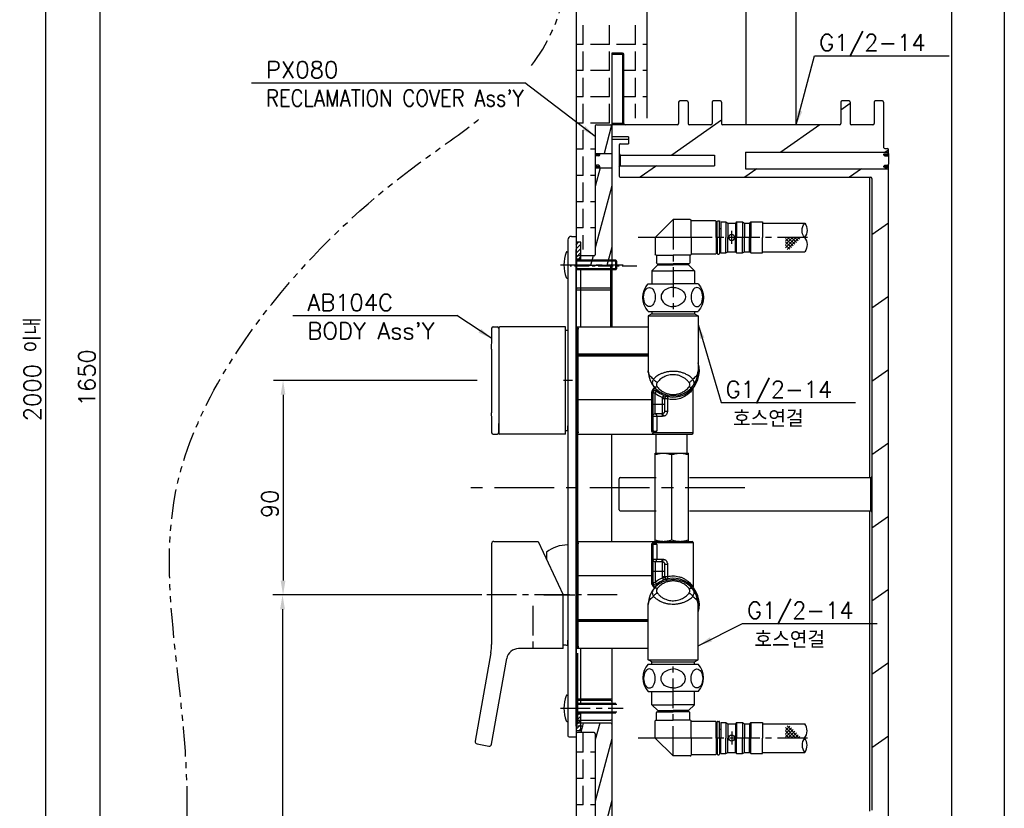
# Model space of a CAD drawing. Extents: x -4258 to -3838, y 2184 to 2778.
# Tile 9 of 20: x -4044 to -3838, y 2345 to 2511. Entities that reach past the tile are written whole.
import ezdxf
from ezdxf.enums import TextEntityAlignment as Align

# ---------------------------------------------------------------- set-up
doc = ezdxf.new("R2010")
doc.units = 0
doc.header["$LTSCALE"] = 5
doc.header["$MEASUREMENT"] = 0
doc.linetypes.add('CENTER', pattern=[2, 1.25, -0.25, 0.25, -0.25])
doc.linetypes.add('PHANTOM', pattern=[2.5, 1.25, -0.25, 0.25, -0.25, 0.25, -0.25])
doc.layers.get('0').update_dxf_attribs({"color": 2, "linetype": 'CONTINUOUS'})
for name, color, linetype in [('CEN', 1, 'CENTER'), ('CENTER', 1, 'CENTER'), ('CL', 1, 'CENTER'), ('D', 2, 'CONTINUOUS'), ('DWG', 7, 'CONTINUOUS'), ('HT', 3, 'CONTINUOUS'), ('PH', 3, 'PHANTOM')]:
    doc.layers.add(name, color=color, linetype=linetype)
doc.styles.add('GHS', font='ROMANS', dxfattribs={"bigfont": 'GHS'})
doc.dimstyles.new('STANDARD$7', dxfattribs={"dimtxt": 3.5, "dimasz": 3, "dimexe": 1, "dimexo": 0.0625, "dimgap": 1, "dimtad": 1, "dimdec": 4, "dimzin": 0, "dimdsep": 46, "dimtxsty": 'GHS', "dimcen": 1, "dimclrt": 2, "dimadec": 0, "dimazin": 0, "dimtfac": 1, "dimtdec": 4, "dimtofl": 0, "dimtmove": 0, "dimatfit": 3, "dimfxl": 0, "dimtolj": 1, "dimtzin": 0, "dimarcsym": 0})
pattern_1 = [(45, (-2300.0803, 2307.0927), (-0.44194174, 0.44194174), [])]

# ---------------------------------------------------------------- blocks, each defined once
blk = doc.blocks.new('A$C16DB4B64')
at = {"color": 2}
for p, q in [((1.24, 16), (1.24, 16)), ((1.59, 15.64), (1.95, 16)), ((4.24, 13.46), (1.7, 16)), ((1.95, 15.29), (2.66, 16)), ((2.3, 14.93), (3.36, 16)), ((4.59, 13.81), (2.4, 16)), ((2.65, 14.58), (4.07, 16)), ((3.01, 14.23), (4.59, 15.81)), ((4.59, 14.52), (3.11, 16)), ((3.36, 13.87), (4.59, 15.1)), ((4.59, 15.23), (3.82, 16)), ((4.59, 15.94), (4.53, 16)), ((3.71, 13.52), (4.59, 14.4))]:
    blk.add_line(p, q, dxfattribs=at)
at = {"layer": 'CEN', "color": 2}
for p, q in [((28.15, 19.74), (28.15, 0)), ((15.87, 14.63), (15.87, 17.38)), ((0, 16), (35.51, 16)), ((24.26, 16), (35.01, 16))]:
    blk.add_line(p, q, dxfattribs=at)
at = {"layer": 'D', "color": 2}
for centre, start, end in [((2.5, 17.54), 143.2776, 219.2603), ((-1.34, 17.46), 323.2638, 39.274), ((2.5, 14.46), 140.726, 216.7362)]:
    blk.add_arc(centre, 2.44, start, end, dxfattribs=at)
at = {"layer": 'DWG', "color": 2}
for p, q in [((9.4, 19), (0.55, 19)), ((9.4, 19.25), (9.4, 16)), ((11.86, 19.25), (9.4, 19.25)), ((11.86, 19.25), (11.86, 16)), ((11.86, 19.25), (12.12, 19)), ((12.12, 19), (12.12, 16)), ((13.16, 19), (12.12, 19)), ((13.6, 19.25), (13.16, 19)), ((13.16, 19), (13.16, 16)), ((13.6, 19.25), (13.6, 16)), ((14.86, 19.25), (13.6, 19.25)), ((14.86, 19.25), (14.86, 16)), ((14.86, 19.25), (15.11, 19)), ((15.11, 19), (15.11, 16)), ((16.66, 19), (15.11, 19)), ((17.1, 19.25), (16.66, 19)), ((16.66, 19), (16.66, 16)), ((17.1, 19.25), (17.1, 16)), ((18.15, 19.25), (17.1, 19.25)), ((18.15, 19.25), (18.15, 16)), ((18.4, 16), (18.4, 19.35)), ((18.75, 19.5), (18.55, 19.5)), ((18.9, 16), (18.9, 19.35)), ((19.15, 18.75), (18.9, 18.75)), ((19.15, 16), (19.15, 19.35)), ((19.3, 19.5), (24.4, 19.5)), ((24.4, 16), (24.4, 19.6)), ((24.55, 19.75), (28.15, 19.75)), ((31.9, 16), (28.15, 19.75)), ((18.4, 17.88), (18.15, 17.88)), ((9.4, 12.75), (9.4, 16)), ((11.86, 12.75), (11.86, 16)), ((12.12, 13), (12.12, 16)), ((13.16, 13), (13.16, 16)), ((13.6, 12.75), (13.6, 16)), ((14.86, 12.75), (14.86, 16)), ((15.11, 13), (15.11, 16)), ((16.66, 13), (16.66, 16)), ((17.1, 12.75), (17.1, 16)), ((18.15, 12.75), (18.15, 16)), ((18.4, 16), (18.4, 12.65)), ((18.9, 16), (18.9, 12.65)), ((19.15, 16), (19.15, 12.65)), ((24.4, 16), (24.4, 12.4)), ((31.9, 16), (31.9, 12.4)), ((9.4, 13), (0.55, 13)), ((11.86, 12.75), (9.4, 12.75)), ((11.86, 12.75), (12.12, 13)), ((13.16, 13), (12.12, 13)), ((13.6, 12.75), (13.16, 13)), ((14.86, 12.75), (13.6, 12.75)), ((14.86, 12.75), (15.11, 13)), ((16.66, 13), (15.11, 13)), ((17.1, 12.75), (16.66, 13)), ((18.15, 12.75), (17.1, 12.75)), ((18.4, 14.13), (18.15, 14.13)), ((18.75, 12.5), (18.55, 12.5)), ((19.15, 13.25), (18.9, 13.25)), ((19.3, 12.5), (24.4, 12.5)), ((24.55, 12.25), (28.15, 12.25)), ((24.65, 12.25), (24.65, 10.65)), ((24.8, 10.5), (25.3, 10.5)), ((25.3, 10.5), (25.3, 10.25)), ((25.3, 10.5), (28.15, 10.5)), ((31.75, 12.25), (28.15, 12.25)), ((31, 10.5), (28.15, 10.5)), ((31.5, 10.5), (31, 10.5)), ((31, 10.5), (31, 10.25)), ((31.65, 12.25), (31.65, 10.65)), ((24.9, 10.25), (23.65, 9)), ((23.65, 9), (23.65, 6.25)), ((23.65, 9), (28.15, 9)), ((24.9, 10.25), (28.15, 10.25)), ((31.4, 10.25), (28.15, 10.25)), ((32.65, 9), (28.15, 9)), ((31.4, 10.25), (32.65, 9)), ((32.65, 9), (32.65, 6.25)), ((22.9, 6.25), (27.18, 6.25)), ((22.9, 6.25), (28.15, 6.25)), ((25.05, 6.25), (28.15, 6.25)), ((31.25, 6.25), (28.15, 6.25)), ((33.4, 6.25), (28.15, 6.25)), ((33.4, 6.25), (29.12, 6.25)), ((31.25, 0.5), (22.9, 0.5)), ((33.4, 0.5), (28.15, 0.5)), ((33.4, 0.5), (29.12, 0.5))]:
    blk.add_line(p, q, dxfattribs=at)
blk.add_circle((15.87, 16), 0.625, dxfattribs=at)
for centre, radius, start, end in [((18.55, 19.35), 0.15, 90, 180), ((18.75, 19.35), 0.15, 0, 90), ((19.3, 19.35), 0.15, 90, 180), ((24.55, 19.6), 0.15, 90, 180), ((18.55, 12.65), 0.15, 180, 270), ((18.75, 12.65), 0.15, 270, 0), ((19.3, 12.65), 0.15, 180, 270), ((24.55, 12.4), 0.15, 180, 270), ((31.75, 12.4), 0.15, 270, 0), ((24.8, 10.65), 0.15, 180, 270), ((31.5, 10.65), 0.15, 270, 0), ((26.01, 3.38), 4.24, 137.2588, 222.7412), ((30.29, 3.38), 4.24, 317.2588, 42.7412)]:
    blk.add_arc(centre, radius, start, end, dxfattribs=at)
blk.add_ellipse((23.17, 3.5), major_axis=(0, 2), ratio=0.612372, dxfattribs=at)
blk.add_ellipse((28.15, 3.5), major_axis=(-2.55, 0.11), ratio=0.783449, start_param=-1.537222, end_param=1.60437, dxfattribs=at)
at = {"layer": 'DWG', "color": 2, "extrusion": (0, 0, -1)}
blk.add_ellipse((28.14, 3.5), major_axis=(2.55, 0.11), ratio=0.783449, start_param=-1.537222, end_param=1.60437, dxfattribs=at)
blk.add_ellipse((33.13, 3.5), major_axis=(0, 2), ratio=0.612372, dxfattribs=at)
blk = doc.blocks.new('A$C08D318DC')
at = {"layer": 'HT', "ltscale": 0.6}
h = blk.add_hatch(dxfattribs=at)
h.set_pattern_fill('ANSI31', color=256, scale=5, style=0)
h.set_pattern_definition(pattern_1)
h.paths.add_polyline_path([(25.13, 107.74), (24.13, 107.74), (24.13, 104.24), (25.13, 104.24)])
h = blk.add_hatch(dxfattribs=at)
h.set_pattern_fill('ANSI31', color=256, scale=5, style=0)
h.set_pattern_definition(pattern_1)
h.paths.add_polyline_path([(25.13, 8.74), (24.13, 8.74), (24.13, 5.24), (25.13, 5.24)])
at = {"color": 7, "linetype": 'Continuous'}
for p, q in [((25.13, 107.74), (24.13, 107.74)), ((25.13, 107.74), (24.13, 107.74)), ((25.13, 103.99), (25.13, 107.74)), ((25.13, 103.99), (25.13, 107.74)), ((22.16, 105.74), (22.38, 105.74)), ((22.16, 105.74), (22.38, 105.74)), ((24.13, 6.26), (24.13, 106.26)), ((25.13, 104.24), (24.13, 104.24)), ((24.88, 104.24), (24.13, 104.24)), ((25.13, 90.01), (25.13, 101.99)), ((22.16, 100.24), (22.38, 100.24)), ((22.16, 100.24), (22.38, 100.24)), ((39.98, 93.26), (39.98, 92.76)), ((39.98, 93.26), (48.98, 93.26)), ((48.98, 93.26), (48.98, 92.76)), ((39.98, 92.76), (39.24, 92.33)), ((39.24, 92.33), (49.72, 92.33)), ((39.24, 92.33), (39.24, 80.76)), ((39.98, 92.76), (48.98, 92.76)), ((48.98, 92.76), (49.72, 92.33)), ((49.72, 92.33), (49.72, 80.76)), ((6.69, 90.01), (7.63, 90.01)), ((7.88, 89.76), (7.88, 67.76)), ((21.88, 90.01), (8.13, 90.01)), ((21.88, 67.51), (21.88, 90.01)), ((24.13, 90.01), (39.24, 90.01)), ((24.33, 89.76), (24.33, 67.76)), ((24.58, 68), (24.58, 89.52)), ((22.38, 88.66), (22.38, 88.26)), ((24.58, 84.32), (39.24, 84.32)), ((24.58, 84.19), (39.24, 84.19)), ((24.58, 83.94), (39.24, 83.94)), ((49.72, 80.76), (49.72, 80.76)), ((40.68, 76.12), (41, 76.5)), ((48.68, 67.76), (48.68, 77.02)), ((39.93, 74.72), (24.58, 74.72)), ((40.15, 76.16), (39.93, 76.16)), ((39.93, 76.16), (39.93, 68.12)), ((40.18, 76.16), (40.15, 76.16)), ((40.18, 76.16), (40.18, 68.36)), ((40.68, 76.12), (40.18, 76.12)), ((40.68, 71.76), (40.68, 76.12)), ((43.28, 74.9), (42.18, 74.9)), ((42.18, 74.9), (42.18, 71.76)), ((42.7, 75.05), (42.23, 75.2)), ((42.68, 74.9), (42.7, 75.05)), ((42.68, 74.9), (42.68, 72.32)), ((43.28, 74.9), (43.28, 72.32)), ((40.18, 73.76), (42.68, 73.76)), ((42.68, 72.32), (43.28, 72.32)), ((40.18, 71.26), (42.22, 71.26)), ((42, 71.76), (40.68, 71.76)), ((41.03, 71.26), (41.03, 68.19)), ((7.88, 67.76), (7.88, 69.7)), ((24.13, 68.51), (24.33, 68.51)), ((6.69, 67.51), (7.63, 67.51)), ((21.88, 67.51), (8.13, 67.51)), ((24.13, 67.51), (48.43, 67.51)), ((40.18, 67.51), (40.18, 67.6)), ((48.68, 67.76), (40.35, 67.76)), ((40.93, 63.51), (40.93, 67.51)), ((47.43, 63.51), (47.43, 67.51)), ((40.68, 45.01), (40.68, 63.51)), ((40.68, 63.51), (47.68, 63.51)), ((44.18, 45.32), (44.18, 63.2)), ((47.68, 45.01), (47.68, 63.51)), ((6.38, 44.51), (6.38, 23.39)), ((6.88, 45.01), (16.13, 45.01)), ((16.13, 45.01), (21.38, 33.76)), ((24.13, 45.01), (48.43, 45.01)), ((24.33, 44.76), (24.33, 22.76)), ((24.58, 23), (24.58, 44.52)), ((39.93, 44.4), (39.93, 36.36)), ((40.18, 44.84), (40.18, 45.01)), ((40.18, 44.17), (40.18, 36.36)), ((40.35, 44.76), (48.68, 44.76)), ((41.03, 44.33), (41.03, 41.26)), ((48.68, 44.76), (48.68, 35.5)), ((40.18, 41.26), (42.22, 41.26)), ((40.68, 40.76), (40.68, 36.4)), ((40.68, 40.76), (42, 40.76)), ((42.18, 40.76), (42.18, 37.62)), ((42.68, 40.21), (42.68, 37.62)), ((42.68, 40.21), (43.28, 40.21)), ((43.28, 40.21), (43.28, 37.62)), ((39.93, 37.8), (24.58, 37.8)), ((40.18, 38.76), (42.68, 38.76)), ((42.18, 37.62), (43.28, 37.62)), ((42.7, 37.47), (42.23, 37.32)), ((40.18, 36.36), (39.93, 36.36)), ((40.18, 36.4), (40.68, 36.4)), ((40.68, 36.4), (41, 36.02)), ((21.38, 22.51), (21.38, 33.76)), ((39.24, 20.19), (39.24, 31.76)), ((39.24, 31.76), (39.24, 31.76)), ((49.72, 20.19), (49.72, 31.76)), ((39.24, 28.58), (24.58, 28.58)), ((39.24, 28.33), (24.58, 28.33)), ((39.24, 28.21), (24.58, 28.21)), ((6.23, 21.65), (2.95, 3.08)), ((21.38, 22.51), (12.03, 22.51)), ((39.24, 22.51), (24.13, 22.51)), ((25.13, 10.99), (25.13, 22.51)), ((6.4, 2.48), (9.57, 20.45)), ((39.24, 20.19), (49.72, 20.19)), ((39.98, 19.76), (39.24, 20.19)), ((39.98, 19.76), (48.98, 19.76)), ((39.98, 19.26), (39.98, 19.76)), ((39.98, 19.26), (48.98, 19.26)), ((48.98, 19.76), (49.72, 20.19)), ((48.98, 19.26), (48.98, 19.76)), ((22.16, 12.74), (22.38, 12.74)), ((25.13, 8.74), (24.13, 8.74)), ((25.13, 5.24), (25.13, 8.99)), ((22.16, 7.24), (22.38, 7.24)), ((25.13, 5.24), (24.13, 5.24)), ((3.36, 2.51), (5.82, 2.07))]:
    blk.add_line(p, q, dxfattribs=at)
for centre, radius, start, end in [((29.83, 102.99), 8.25, 161.2773, 198.7227), ((29.83, 102.99), 8.25, 161.2773, 198.7227), ((22.16, 105.59), 0.15, 90, 161.2773), ((22.16, 105.59), 0.15, 90, 161.2773), ((22.16, 100.39), 0.15, 198.7227, 270), ((22.16, 100.39), 0.15, 198.7227, 270), ((6.69, 89.76), 0.25, 90, 179.3696), ((7.63, 89.76), 0.25, 0, 90), ((8.13, 89.76), 0.25, 90, 180), ((24.08, 89.76), 0.25, 0, 78.463), ((24.58, 84.44), 0.25, 180, 270), ((44.48, 80.76), 5.24, 179.9997, 359.9934), ((44.48, 80.76), 5.5, 230.7035, 17.6625), ((40.68, 76.12), 0.5, 50.7014, 180.0033), ((44.48, 80.76), 6, 230.7035, 247.9263), ((43.18, 74.9), 1, 162.7065, 180), ((43.18, 74.9), 0.5, 77.4867, 180), ((40.68, 71.26), 0.5, 90, 180), ((6.69, 67.76), 0.25, 180.6304, 270), ((7.63, 67.76), 0.25, 270, 0), ((8.13, 67.76), 0.25, 180, 270), ((24.08, 67.76), 0.25, 281.537, 0), ((48.43, 67.76), 0.25, 270, 0), ((6.88, 44.51), 0.5, 90, 180.0001), ((24.08, 44.76), 0.25, 0, 78.463), ((48.43, 44.76), 0.25, 0, 90), ((40.68, 41.26), 0.5, 180, 270), ((44.48, 31.76), 6, 112.0737, 129.2965), ((44.48, 31.76), 5.5, 342.2696, 129.2965), ((43.18, 37.62), 1, 180, 197.2935), ((43.18, 37.62), 0.5, 180, 282.5133), ((44.48, 31.76), 5.24, 359.9997, 179.9934), ((40.68, 36.4), 0.5, 179.9994, 309.2968), ((24.58, 28.08), 0.25, 90, 180), ((-3.62, 23.39), 10, 350, 0), ((24.08, 22.76), 0.25, 281.537, 0), ((12.03, 20.01), 2.5, 90, 170), ((29.83, 9.99), 8.25, 161.2773, 198.7227), ((22.16, 12.59), 0.15, 90, 161.2773), ((22.16, 7.39), 0.15, 198.7227, 270), ((3.45, 3), 0.5, 169.9999, 260), ((5.91, 2.56), 0.5, 260, 350)]:
    blk.add_arc(centre, radius, start, end, dxfattribs=at)
for points, knots in [([(6.4, 85.34), (6.4, 85.93), (6.42, 87.41), (6.43, 88.88), (6.44, 89.76)], [0, 0, 0, 0, 3.54781, 8.844401, 8.844401, 8.844401, 8.844401]), ([(24.13, 90.01), (24.15, 90.01), (24.19, 90), (24.26, 89.98), (24.33, 89.95), (24.4, 89.9), (24.45, 89.86), (24.49, 89.8), (24.52, 89.75), (24.55, 89.69), (24.57, 89.64), (24.58, 89.58), (24.58, 89.54), (24.58, 89.52)], [0.0500046, 0.0500046, 0.0500046, 0.0500046, 0.0960059, 0.1844408, 0.2659182, 0.3412312, 0.4114069, 0.4774903, 0.5405731, 0.6017762, 0.6615296, 0.719742, 0.7761706, 0.7761706, 0.7761706, 0.7761706]), ([(6.4, 85.34), (6.4, 85.25), (6.4, 85.07), (6.4, 84.8), (6.4, 84.52), (6.4, 84.25), (6.39, 83.97), (6.39, 83.7), (6.39, 83.43), (6.39, 83.15), (6.39, 82.88), (6.39, 82.6), (6.39, 82.33), (6.39, 82.05), (6.38, 81.78), (6.38, 81.5), (6.38, 81.23), (6.38, 80.96), (6.38, 80.68), (6.38, 80.41), (6.38, 80.13), (6.38, 79.86), (6.38, 79.58), (6.38, 79.31), (6.38, 79.04), (6.38, 78.76), (6.38, 78.49), (6.38, 78.23), (6.38, 77.96), (6.38, 77.69), (6.38, 77.42), (6.38, 77.15), (6.38, 76.89), (6.38, 76.62), (6.38, 76.35), (6.38, 76.08), (6.38, 75.81), (6.39, 75.55), (6.39, 75.28), (6.39, 75.01), (6.39, 74.74), (6.39, 74.47), (6.39, 74.21), (6.39, 73.94), (6.39, 73.67), (6.39, 73.4), (6.4, 73.14), (6.4, 72.87), (6.4, 72.6), (6.4, 72.33), (6.4, 72.12), (6.4, 72), (6.4, 71.96)], [0, 0, 0, 0, 0.537996, 1.08855, 1.634241, 2.186303, 2.732273, 3.282726, 3.831733, 4.381856, 4.929391, 5.476963, 6.026602, 6.577164, 7.123623, 7.673471, 8.222997, 8.768812, 9.316903, 9.868096, 10.418231, 10.964307, 11.515741, 12.064402, 12.613989, 13.160588, 13.697628, 14.229964, 14.768566, 15.304797, 15.838103, 16.373825, 16.911529, 17.447192, 17.983317, 18.518729, 19.055335, 19.589862, 20.124489, 20.662607, 21.197817, 21.731697, 22.270145, 22.80518, 23.339184, 23.873151, 24.409199, 24.94716, 25.48395, 26.015913, 26.554986, 26.755016, 26.755016, 26.755016, 26.755016]), ([(6.44, 67.76), (6.43, 68.58), (6.42, 69.98), (6.41, 71.38), (6.4, 71.96)], [0, 0, 0, 0, 4.915523, 8.410147, 8.410147, 8.410147, 8.410147]), ([(24.58, 68), (24.58, 67.97), (24.58, 67.91), (24.55, 67.83), (24.51, 67.75), (24.46, 67.67), (24.39, 67.61), (24.3, 67.56), (24.21, 67.52), (24.15, 67.52), (24.13, 67.52)], [0, 0, 0, 0, 0.0854269, 0.1722484, 0.2610661, 0.3527966, 0.4487583, 0.5502522, 0.6586525, 0.7256383, 0.7256383, 0.7256383, 0.7256383]), ([(24.13, 45.01), (24.15, 45.01), (24.21, 45), (24.3, 44.97), (24.39, 44.91), (24.46, 44.85), (24.51, 44.77), (24.55, 44.69), (24.58, 44.61), (24.58, 44.55), (24.58, 44.52)], [0.0499654, 0.0499654, 0.0499654, 0.0499654, 0.1181081, 0.2272404, 0.3289845, 0.4248124, 0.5161657, 0.6045146, 0.6908158, 0.7756013, 0.7756013, 0.7756013, 0.7756013]), ([(17.24, 42.64), (17.24, 42.64), (17.23, 42.63), (17.22, 42.63), (17.22, 42.63)], [0, 0, 0, 0, 0.03196092, 0.05616477, 0.05616477, 0.05616477, 0.05616477]), ([(24.58, 23), (24.58, 22.98), (24.58, 22.94), (24.57, 22.89), (24.55, 22.83), (24.52, 22.77), (24.49, 22.72), (24.45, 22.67), (24.4, 22.62), (24.33, 22.58), (24.26, 22.54), (24.19, 22.52), (24.15, 22.52), (24.13, 22.51)], [0, 0, 0, 0, 0.0566696, 0.1150865, 0.1750365, 0.2364495, 0.2997526, 0.3660231, 0.4363052, 0.5116022, 0.5928992, 0.6809171, 0.7261677, 0.7261677, 0.7261677, 0.7261677])]:
    blk.add_open_spline(points, degree=3, knots=knots, dxfattribs=at)
for points in [[(6.44, 89.76), (6.44, 89.78), (6.44, 89.79), (6.44, 89.8)], [(6.44, 67.72), (6.44, 67.73), (6.44, 67.74), (6.44, 67.76)]]:
    blk.add_open_spline(points, degree=3, dxfattribs=at)
for points in [[(24.33, 89.76), (24.35, 89.67), (24.4, 89.59), (24.48, 89.54), (24.58, 89.52)], [(24.33, 84.44), (24.33, 84.35), (24.34, 84.27), (24.36, 84.2), (24.38, 84.13), (24.41, 84.08), (24.44, 84.03), (24.47, 83.99), (24.51, 83.96), (24.54, 83.95), (24.58, 83.94)], [(24.33, 84.44), (24.35, 84.39), (24.4, 84.35), (24.48, 84.33), (24.58, 84.32)], [(40.37, 79.06), (39.98, 79.36), (39.67, 79.68), (39.43, 80.03), (39.29, 80.39), (39.24, 80.76)], [(48.59, 79.06), (48.02, 79.56), (47.4, 79.96), (46.74, 80.26), (46.07, 80.48), (45.4, 80.61), (44.72, 80.67), (44.03, 80.66), (43.34, 80.57), (42.67, 80.41), (42.05, 80.19), (41.5, 79.93), (41.04, 79.63), (40.66, 79.34), (40.37, 79.06)], [(49.72, 80.76), (49.67, 80.39), (49.53, 80.03), (49.29, 79.68), (48.98, 79.36), (48.59, 79.06)], [(40.37, 79.06), (40.2, 78.75), (40.11, 78.42), (40.11, 78.11), (40.2, 77.8), (40.37, 77.51)], [(41.15, 78.36), (40.91, 78.48), (40.69, 78.65), (40.5, 78.85), (40.37, 79.06)], [(47.81, 78.36), (47.35, 78.85), (46.84, 79.25), (46.31, 79.55), (45.77, 79.77), (45.22, 79.9), (44.68, 79.96), (44.12, 79.95), (43.56, 79.87), (43.01, 79.71), (42.51, 79.48), (42.07, 79.22), (41.7, 78.93), (41.39, 78.63), (41.15, 78.36)], [(47.81, 78.36), (48.05, 78.48), (48.27, 78.65), (48.46, 78.85), (48.59, 79.06)], [(48.59, 77.51), (48.76, 77.8), (48.85, 78.11), (48.85, 78.42), (48.76, 78.75), (48.59, 79.06)], [(40.54, 77.31), (40.48, 77.24), (40.4, 77.12), (40.32, 77.01), (40.24, 76.91), (40.18, 76.82), (40.12, 76.73), (40.07, 76.65), (40.03, 76.57), (39.99, 76.49), (39.97, 76.41), (39.95, 76.34), (39.94, 76.28), (39.93, 76.22), (39.93, 76.16)], [(40.58, 77.26), (40.55, 77.19), (40.49, 77.05), (40.44, 76.92), (40.39, 76.81), (40.34, 76.7), (40.31, 76.61), (40.27, 76.53), (40.24, 76.46), (40.22, 76.4), (40.21, 76.34), (40.19, 76.29), (40.19, 76.24), (40.18, 76.2), (40.18, 76.16)], [(41.15, 77.43), (40.91, 77.36), (40.69, 77.35), (40.5, 77.4), (40.37, 77.51)], [(41, 76.5), (40.99, 76.52), (40.98, 76.56), (40.96, 76.63), (40.92, 76.74), (40.88, 76.89), (40.85, 76.99)], [(41.15, 78.36), (41.04, 78.18), (40.99, 77.99), (40.99, 77.8), (41.04, 77.61), (41.15, 77.43)], [(41.15, 77.43), (41.5, 77.04), (41.87, 76.71), (42.24, 76.45), (42.61, 76.25), (42.97, 76.09), (43.31, 75.98), (43.64, 75.9), (43.94, 75.85), (44.22, 75.82), (44.48, 75.82)], [(48.64, 76.98), (48.61, 76.94), (48.48, 76.77), (48.25, 76.5), (47.91, 76.15), (47.44, 75.77), (46.88, 75.4), (46.28, 75.12), (45.68, 74.92), (45.08, 74.8), (44.48, 74.76), (43.88, 74.79), (43.28, 74.9)], [(44.48, 75.82), (44.74, 75.82), (45.02, 75.85), (45.32, 75.9), (45.65, 75.98), (45.99, 76.09), (46.35, 76.25), (46.72, 76.45), (47.09, 76.71), (47.46, 77.04), (47.81, 77.43)], [(47.81, 77.43), (47.92, 77.61), (47.97, 77.8), (47.97, 77.99), (47.92, 78.18), (47.81, 78.36)], [(47.81, 77.43), (48.05, 77.36), (48.27, 77.35), (48.46, 77.4), (48.59, 77.51)], [(48.67, 77.02), (48.64, 76.98)], [(48.68, 77.06), (48.69, 77.11), (48.72, 77.23), (48.79, 77.34)], [(48.68, 77.03), (48.68, 77.06)], [(24.33, 74.68), (24.35, 74.69), (24.4, 74.71), (24.48, 74.72), (24.58, 74.72)], [(40.18, 74.77), (40.16, 74.75), (40.11, 74.74), (40.03, 74.73), (39.93, 74.72)], [(43.29, 75.39), (43.1, 75.43), (42.92, 75.45), (42.76, 75.46), (42.62, 75.45), (42.5, 75.43), (42.39, 75.39), (42.31, 75.34), (42.25, 75.27), (42.23, 75.2)], [(43.29, 75.39), (43.31, 75.36), (43.32, 75.29), (43.32, 75.18), (43.31, 75.05), (43.28, 74.9)], [(42.68, 72.32), (42.67, 72.18), (42.62, 72.06), (42.56, 71.95), (42.48, 71.88), (42.4, 71.82), (42.32, 71.79), (42.25, 71.77), (42.18, 71.76)], [(43.28, 72.32), (43.25, 72.07), (43.18, 71.83), (43.06, 71.63), (42.92, 71.48), (42.77, 71.37), (42.63, 71.31), (42.5, 71.27), (42.38, 71.26)], [(40.68, 71.76), (40.78, 71.74), (40.87, 71.69), (40.93, 71.61), (40.98, 71.53), (41.01, 71.44), (41.02, 71.35), (41.03, 71.26)], [(42, 71.76), (42.07, 71.74), (42.09, 71.72)], [(42.18, 71.76), (42.09, 71.76), (42, 71.76)], [(42.09, 71.72), (42.13, 71.67), (42.18, 71.56), (42.21, 71.42), (42.22, 71.26)], [(42.18, 71.76), (42.24, 71.73), (42.3, 71.66), (42.34, 71.55), (42.37, 71.41), (42.38, 71.26)], [(42.38, 71.26), (42.3, 71.26), (42.22, 71.26)], [(40.18, 68.36), (40.16, 68.27), (40.11, 68.19), (40.03, 68.14), (39.93, 68.12)], [(40.18, 68.36), (40.2, 68.3), (40.24, 68.24), (40.31, 68.2), (40.39, 68.17), (40.5, 68.14), (40.61, 68.13), (40.72, 68.13), (40.83, 68.14), (40.94, 68.16), (41.03, 68.19)], [(41.03, 68.19), (40.95, 68.08), (40.88, 67.99), (40.8, 67.92), (40.73, 67.89)], [(24.33, 67.76), (24.35, 67.85), (24.4, 67.93), (24.48, 67.98), (24.58, 68)], [(39.93, 68.12), (39.95, 68.06), (40.02, 68), (40.12, 67.96), (40.25, 67.93), (40.4, 67.9), (40.56, 67.89), (40.73, 67.89)], [(40.18, 67.6), (40.19, 67.65), (40.21, 67.71)], [(40.18, 67.68), (40.19, 67.69), (40.21, 67.71)], [(40.35, 67.76), (40.3, 67.74), (40.25, 67.73), (40.21, 67.71)], [(40.73, 67.89), (40.53, 67.82), (40.35, 67.76)], [(40.68, 63.2), (41.14, 63.33), (41.57, 63.43), (42, 63.49), (42.43, 63.51)], [(42.43, 63.51), (42.86, 63.49), (43.29, 63.43), (43.72, 63.33), (44.18, 63.2)], [(44.18, 63.2), (44.64, 63.33), (45.07, 63.43), (45.5, 63.49), (45.93, 63.51)], [(45.93, 63.51), (46.36, 63.49), (46.79, 63.43), (47.22, 63.33), (47.68, 63.2)], [(24.33, 44.76), (24.35, 44.67), (24.4, 44.59), (24.48, 44.54), (24.58, 44.52)], [(40.73, 44.63), (40.56, 44.63), (40.39, 44.62), (40.24, 44.6), (40.11, 44.56), (40.01, 44.52), (39.95, 44.46), (39.93, 44.4)], [(40.18, 44.17), (40.16, 44.26), (40.11, 44.33), (40.03, 44.38), (39.93, 44.4)], [(40.27, 44.79), (40.22, 44.81), (40.19, 44.83), (40.18, 44.84)], [(41.03, 44.33), (40.94, 44.36), (40.83, 44.38), (40.72, 44.39), (40.6, 44.39), (40.49, 44.38), (40.39, 44.36), (40.3, 44.32), (40.24, 44.28), (40.19, 44.23), (40.18, 44.17)], [(40.27, 44.79), (40.34, 44.86), (40.42, 44.92), (40.51, 44.97), (40.61, 45), (40.68, 45.01)], [(40.35, 44.76), (40.31, 44.78), (40.27, 44.79)], [(40.73, 44.63), (40.53, 44.7), (40.35, 44.76)], [(40.68, 45.32), (41.14, 45.19), (41.57, 45.09), (42, 45.03), (42.43, 45.01)], [(40.68, 45.01), (40.7, 45.01)], [(40.73, 44.63), (40.8, 44.6), (40.88, 44.53), (40.95, 44.44), (41.03, 44.33)], [(42.43, 45.01), (42.86, 45.03), (43.29, 45.09), (43.73, 45.19), (44.18, 45.32)], [(44.18, 45.32), (44.63, 45.19), (45.07, 45.09), (45.5, 45.03), (45.93, 45.01)], [(45.93, 45.01), (46.36, 45.03), (46.79, 45.09), (47.22, 45.19), (47.68, 45.32)], [(40.68, 40.76), (40.79, 40.79), (40.89, 40.86), (40.96, 40.97), (41.01, 41.11), (41.03, 41.26)], [(42, 40.76), (42.07, 40.79), (42.09, 40.8)], [(42, 40.76), (42.09, 40.76), (42.18, 40.76)], [(42.09, 40.8), (42.13, 40.86), (42.18, 40.97), (42.21, 41.11), (42.22, 41.26)], [(42.18, 40.76), (42.24, 40.79), (42.3, 40.86), (42.34, 40.97), (42.37, 41.11), (42.38, 41.26)], [(42.18, 40.76), (42.29, 40.74), (42.39, 40.71), (42.48, 40.65), (42.56, 40.56), (42.62, 40.46), (42.67, 40.34), (42.68, 40.21)], [(42.22, 41.26), (42.3, 41.26), (42.38, 41.26)], [(42.38, 41.26), (42.57, 41.23), (42.75, 41.16), (42.92, 41.04), (43.06, 40.88), (43.18, 40.68), (43.26, 40.45), (43.28, 40.21)], [(24.58, 37.8), (24.48, 37.8), (24.4, 37.81), (24.35, 37.83), (24.33, 37.85)], [(40.18, 37.75), (40.16, 37.77), (40.11, 37.79), (40.03, 37.8), (39.93, 37.8)], [(42.23, 37.32), (42.26, 37.25), (42.31, 37.18), (42.39, 37.13), (42.5, 37.09), (42.62, 37.07), (42.76, 37.07), (42.92, 37.07), (43.1, 37.09), (43.29, 37.13)], [(43.28, 37.62), (43.88, 37.73), (44.48, 37.76), (45.08, 37.72), (45.68, 37.6), (46.28, 37.41), (46.88, 37.12), (47.44, 36.76), (47.9, 36.37), (48.25, 36.03), (48.48, 35.76), (48.61, 35.59), (48.67, 35.5)], [(43.28, 37.62), (43.31, 37.47), (43.32, 37.34), (43.32, 37.23), (43.31, 37.16), (43.29, 37.13)], [(39.93, 36.36), (39.93, 36.31), (39.94, 36.26), (39.95, 36.2), (39.96, 36.13), (39.98, 36.06), (40.01, 35.99), (40.05, 35.92), (40.09, 35.84), (40.14, 35.76), (40.2, 35.67), (40.26, 35.58), (40.33, 35.49), (40.41, 35.38), (40.49, 35.27), (40.54, 35.21)], [(40.18, 36.36), (40.18, 36.33), (40.18, 36.29), (40.19, 36.24), (40.2, 36.2), (40.22, 36.14), (40.23, 36.09), (40.26, 36.02), (40.29, 35.95), (40.32, 35.87), (40.36, 35.78), (40.4, 35.69), (40.45, 35.57), (40.5, 35.45), (40.56, 35.32), (40.58, 35.26)], [(41.15, 35.1), (40.91, 35.16), (40.69, 35.17), (40.5, 35.12), (40.37, 35.01)], [(41, 36.02), (40.99, 36.01), (40.99, 35.99), (40.97, 35.94), (40.95, 35.88), (40.93, 35.79), (40.89, 35.68), (40.85, 35.55), (40.85, 35.53)], [(44.48, 36.71), (44.22, 36.7), (43.94, 36.67), (43.64, 36.62), (43.31, 36.54), (42.97, 36.43), (42.61, 36.27), (42.24, 36.07), (41.87, 35.81), (41.5, 35.49), (41.15, 35.1)], [(47.81, 35.1), (47.46, 35.49), (47.09, 35.81), (46.72, 36.07), (46.35, 36.27), (45.99, 36.43), (45.65, 36.54), (45.32, 36.62), (45.02, 36.67), (44.74, 36.7), (44.48, 36.71)], [(47.81, 35.1), (48.05, 35.16), (48.27, 35.17), (48.46, 35.12), (48.59, 35.01)], [(48.79, 35.18), (48.72, 35.29), (48.69, 35.42), (48.68, 35.49)], [(39.24, 31.76), (39.29, 32.13), (39.43, 32.5), (39.67, 32.84), (39.98, 33.17), (40.37, 33.46)], [(40.37, 35.01), (40.2, 34.72), (40.11, 34.42), (40.11, 34.1), (40.2, 33.78), (40.37, 33.46)], [(41.15, 34.17), (40.91, 34.04), (40.69, 33.88), (40.5, 33.68), (40.37, 33.46)], [(40.37, 33.46), (40.94, 32.96), (41.56, 32.57), (42.22, 32.26), (42.89, 32.05), (43.56, 31.91), (44.24, 31.85), (44.93, 31.86), (45.62, 31.95), (46.29, 32.11), (46.91, 32.33), (47.46, 32.6), (47.92, 32.89), (48.3, 33.18), (48.59, 33.46)], [(41.15, 35.1), (41.04, 34.92), (40.99, 34.73), (40.99, 34.53), (41.04, 34.35), (41.15, 34.17)], [(41.15, 34.17), (41.61, 33.67), (42.12, 33.27), (42.65, 32.97), (43.19, 32.75), (43.74, 32.62), (44.28, 32.56), (44.84, 32.57), (45.4, 32.66), (45.95, 32.82), (46.45, 33.04), (46.89, 33.3), (47.26, 33.59), (47.57, 33.89), (47.81, 34.17)], [(47.81, 34.17), (47.92, 34.35), (47.97, 34.53), (47.97, 34.73), (47.92, 34.92), (47.81, 35.1)], [(47.81, 34.17), (48.05, 34.04), (48.27, 33.88), (48.46, 33.68), (48.59, 33.46)], [(48.59, 33.46), (48.76, 33.78), (48.85, 34.1), (48.85, 34.42), (48.76, 34.72), (48.59, 35.01)], [(48.59, 33.46), (48.98, 33.17), (49.29, 32.84), (49.53, 32.5), (49.67, 32.13), (49.72, 31.76)], [(24.58, 28.58), (24.54, 28.58), (24.51, 28.56), (24.47, 28.53), (24.44, 28.49), (24.41, 28.44), (24.38, 28.39), (24.36, 28.32), (24.34, 28.25), (24.33, 28.17), (24.33, 28.08)], [(24.58, 28.21), (24.48, 28.2), (24.4, 28.17), (24.35, 28.13), (24.33, 28.08)], [(24.33, 22.76), (24.35, 22.85), (24.4, 22.93), (24.48, 22.98), (24.58, 23)]]:
    blk.add_spline(points, degree=3, dxfattribs=at)
at = {"layer": 'CEN', "linetype": 'CENTER', "ltscale": 0.3}
blk.add_line((23.38, 78.76), (21.13, 78.76), dxfattribs=at)
at = {"layer": 'CENTER'}
for p, q in [((20.83, 102.99), (33.99, 102.99)), ((20.83, 102.99), (33.99, 102.99)), ((20.83, 9.99), (33.99, 9.99))]:
    blk.add_line(p, q, dxfattribs=at)
at = {"layer": 'CL', "ltscale": 0.5}
for p, q in [((20.91, 102.99), (25.31, 102.99)), ((20.91, 102.99), (25.31, 102.99)), ((20.91, 102.99), (25.31, 102.99)), ((20.91, 102.99), (25.31, 102.99)), ((36.88, 102.74), (22.88, 102.74)), ((20.91, 9.99), (25.31, 9.99))]:
    blk.add_line(p, q, dxfattribs=at)
at = {"layer": 'CL', "ltscale": 2}
blk.add_line((59.52, 56.26), (0, 56.26), dxfattribs=at)
at = {"layer": 'CL'}
for p, q in [((21.63, 33.76), (5.38, 33.76)), ((17.38, 33.76), (24.38, 33.76)), ((18.38, 33.76), (23.88, 33.76)), ((32.75, 33.76), (20.16, 33.76)), ((15.03, 31.51), (15.03, 21.51))]:
    blk.add_line(p, q, dxfattribs=at)
at = {"layer": 'D'}
for p, q in [((24.13, 103.88), (24.28, 103.79)), ((24.13, 103.88), (24.28, 103.79)), ((32.63, 103.79), (24.28, 103.79)), ((32.63, 103.79), (24.28, 103.79)), ((24.13, 102.11), (24.28, 102.19)), ((32.63, 102.19), (24.28, 102.19)), ((54.54, 74.13), (82.75, 74.13)), ((59.04, 27.79), (87.24, 27.79)), ((24.13, 10.88), (24.28, 10.79)), ((32.63, 10.79), (24.28, 10.79)), ((24.13, 9.11), (24.28, 9.19)), ((32.63, 9.19), (24.28, 9.19))]:
    blk.add_line(p, q, dxfattribs=at)
at = {"layer": 'DWG'}
for p, q in [((22.38, 108.24), (22.38, 4.24)), ((23.13, 108.99), (24.13, 108.99)), ((24.13, 108.99), (24.13, 88.26)), ((32.43, 103.99), (24.13, 103.99)), ((32.43, 103.99), (24.13, 103.99)), ((24.28, 101.99), (24.28, 103.99)), ((24.28, 101.99), (24.28, 103.99)), ((32.43, 101.99), (32.43, 103.99)), ((32.43, 101.99), (32.43, 103.99)), ((32.68, 103.74), (32.43, 103.99)), ((32.68, 103.74), (32.43, 103.99)), ((32.68, 102.24), (32.68, 103.74)), ((32.68, 102.24), (32.68, 103.74)), ((32.43, 101.99), (24.13, 101.99)), ((32.43, 101.99), (24.13, 101.99)), ((32.43, 101.99), (32.68, 102.24)), ((32.43, 101.99), (32.68, 102.24)), ((22.38, 89.26), (22.38, 88.26)), ((22.38, 68.26), (22.38, 69.26)), ((22.38, 44.26), (22.38, 43.26)), ((17.88, 42.76), (17.88, 41.27)), ((22.38, 23.26), (22.38, 24.26)), ((24.13, 24.14), (24.13, 3.99)), ((32.43, 10.99), (24.13, 10.99)), ((24.28, 10.99), (24.28, 8.99)), ((32.43, 8.99), (24.13, 8.99)), ((22.63, 3.99), (24.13, 3.99))]:
    blk.add_line(p, q, dxfattribs=at)
at = {"layer": 'DWG', "lineweight": -3, "ltscale": 2}
blk.add_line((24.13, 43.46), (24.13, 69.14), dxfattribs=at)
at = {"layer": 'DWG'}
for centre, radius, start, end in [((23.13, 108.24), 0.75, 90, 180), ((22.38, 81.76), 7.5, 90, 93.8226), ((22.38, 75.76), 7.5, 266.1774, 270), ((22.38, 36.76), 7.5, 90, 126.8699), ((22.38, 30.76), 7.5, 262.3377, 270), ((22.63, 4.24), 0.25, 180, 270)]:
    blk.add_arc(centre, radius, start, end, dxfattribs=at)
at = {"layer": 'D', "ltscale": 0.6, "xscale": -1}
blk.add_blockref('A$C16DB4B64', (72.63, 92.76), dxfattribs=at)
at = {"layer": 'D', "ltscale": 0.6, "rotation": 180}
blk.add_blockref('A$C16DB4B64', (72.63, 19.75), dxfattribs=at)
at = {"layer": 'D', "style": 'GHS'}
for s, p in [('G1/2-14', (55.49, 75.13)), ('호스연걸', (57.03, 68.99)), ('G1/2-14', (59.99, 28.79)), ('호스연걸', (61.53, 22.64))]:
    blk.add_text(s, height=3.5, dxfattribs=at).set_placement(p)
at = {"layer": 'D'}
for points in [[(49.72, 90.5), (54.54, 74.13)], [(49.72, 23.11), (59.04, 27.79)]]:
    blk.add_leader(points, dimstyle='STANDARD$7', override={"dimgap": 1, "dimtad": 0}, dxfattribs=at)
blk = doc.blocks.new('A$C4E1C6FA4')
at = {"color": 7, "linetype": 'Continuous'}
for p, q in [((31.63, 185), (31.63, 127.62)), ((33.88, 185), (31.63, 185)), ((34.13, 184.75), (31.63, 184.75)), ((33.88, 185), (33.88, 170)), ((34.13, 170.25), (34.13, 184.75)), ((45.63, 174.75), (45.63, 170.25)), ((47.38, 175), (45.88, 175)), ((47.63, 174.75), (47.63, 170.25)), ((52.63, 174.75), (52.63, 170.25)), ((54.38, 175), (52.88, 175)), ((54.63, 174.75), (54.63, 170.25)), ((79.63, 174.75), (79.63, 170.25)), ((81.38, 175), (79.88, 175)), ((81.63, 174.75), (81.63, 170.25)), ((86.63, 174.75), (86.63, 170.25)), ((88.38, 175), (86.88, 175)), ((88.63, 174.75), (88.63, 165.24)), ((28.13, 169.75), (28.13, 142.75)), ((28.38, 170), (31.38, 170)), ((34.13, 170.25), (31.63, 170.25)), ((45.38, 170), (31.63, 170)), ((52.38, 170), (47.88, 170)), ((79.38, 170), (54.88, 170)), ((86.38, 170), (81.88, 170)), ((35.13, 167.5), (31.63, 167.5)), ((35.13, 167.5), (35.13, 166)), ((31.63, 167), (35.13, 167)), ((33.13, 165.75), (33.13, 161.14)), ((33.38, 166), (35.13, 166)), ((28.13, 164), (31.63, 164)), ((28.13, 163.75), (29.13, 163.75)), ((28.38, 164), (28.38, 163.5)), ((28.88, 163.5), (28.38, 163.5)), ((28.88, 164), (28.88, 163.5)), ((29.13, 163.75), (29.13, 164)), ((33.13, 163.88), (33.38, 163.63)), ((33.38, 163.63), (53.13, 163.63)), ((33.38, 163.63), (33.38, 161.38)), ((53.13, 163.63), (53.13, 161.38)), ((59.63, 164.25), (89.63, 164.25)), ((59.63, 164.25), (59.63, 160.75)), ((88.63, 163.75), (89.38, 163.75)), ((88.88, 165), (89.38, 165)), ((88.88, 163.94), (88.88, 163.5)), ((88.88, 163.94), (89.38, 163.94)), ((88.88, 163.5), (89.38, 163.5)), ((89.38, 163.75), (89.38, 163.94)), ((89.63, 164), (89.58, 164)), ((89.63, 164.08), (89.63, 164.75)), ((89.63, 164), (89.63, 161.75)), ((28.13, 161.25), (29.13, 161.25)), ((28.38, 161.5), (28.38, 161)), ((28.88, 161.5), (28.38, 161.5)), ((28.88, 161.5), (28.88, 161)), ((29.13, 161), (29.13, 161.25)), ((33.13, 161.13), (33.38, 161.38)), ((33.13, 161.13), (33.13, 159.25)), ((33.38, 161.38), (53.13, 161.38)), ((88.63, 161.25), (89.38, 161.25)), ((88.88, 161.5), (88.88, 161.06)), ((88.88, 161.5), (89.38, 161.5)), ((89.38, 161.06), (89.38, 161.25)), ((89.63, 24.5), (89.63, 161.5)), ((28.13, 161), (31.63, 161)), ((59.63, 160.75), (89.63, 160.75)), ((88.88, 161.06), (89.38, 161.06)), ((33.38, 159), (85.88, 159)), ((85.63, 159), (85.63, 96)), ((86.13, 158.75), (86.13, 26.25)), ((24.13, 140.5), (24.13, 123.43)), ((27.88, 142.5), (24.38, 142.5)), ((31.38, 140.5), (24.38, 140.5)), ((31.38, 127.62), (31.38, 140.5)), ((24.38, 139.87), (31.38, 139.87)), ((24.13, 135.39), (31.63, 135.39)), ((31.38, 135.75), (24.38, 135.75)), ((24.38, 106.57), (24.38, 81.26)), ((31.63, 82.62), (31.63, 105.12)), ((33.13, 89.25), (33.13, 95.75)), ((33.38, 96), (40.93, 96)), ((47.93, 96), (85.88, 96)), ((85.88, 96), (85.88, 89)), ((33.38, 89), (40.93, 89)), ((47.93, 89), (85.88, 89)), ((85.63, 89), (85.63, 26)), ((31.63, 60.12), (31.63, 0)), ((24.38, 59.17), (24.38, 44.5)), ((24.13, 49.61), (31.63, 49.61)), ((31.38, 49.25), (24.38, 49.25)), ((24.38, 45.13), (31.38, 45.13)), ((31.38, 44.5), (24.38, 44.5)), ((27.88, 42.5), (24.38, 42.5)), ((28.13, 42.25), (28.13, 15.25))]:
    blk.add_line(p, q, dxfattribs=at)
at = {"color": 2, "linetype": 'Continuous'}
for p, q in [((81.63, 174.47), (79.63, 173.07)), ((31.57, 169.91), (29.99, 164)), ((54.63, 170.94), (44.19, 163.63)), ((75.24, 170), (67.03, 164.25)), ((89.63, 164.71), (88.98, 164.25)), ((40.98, 161.38), (37.58, 159)), ((29.18, 161), (28.13, 157.06)), ((62.03, 160.75), (59.53, 159)), ((83.98, 160.75), (81.48, 159)), ((31.63, 157.23), (28.13, 144.17)), ((89.63, 149.34), (86.13, 146.89)), ((31.63, 144.33), (30.6, 140.5)), ((24.21, 142.43), (24.13, 142.13)), ((27.68, 142.5), (27.15, 140.5)), ((89.63, 133.97), (86.13, 131.52)), ((89.63, 118.6), (86.13, 116.15)), ((89.63, 103.23), (86.13, 100.78)), ((89.63, 87.86), (86.13, 85.41)), ((89.63, 72.49), (86.13, 70.04)), ((89.63, 57.13), (86.13, 54.67)), ((25.61, 44.5), (25.08, 42.5)), ((29.07, 44.5), (28.13, 41)), ((89.63, 41.76), (86.13, 39.31)), ((31.63, 41.17), (28.13, 28.11)), ((31.63, 28.27), (30.49, 24))]:
    blk.add_line(p, q, dxfattribs=at)
at = {"color": 7, "linetype": 'Continuous'}
for centre, start, end in [((33.88, 184.75), 0, 90), ((45.88, 174.75), 90, 180), ((47.38, 174.75), 0, 90), ((52.88, 174.75), 90, 180), ((54.38, 174.75), 0, 90), ((79.88, 174.75), 90, 180), ((81.38, 174.75), 0, 90), ((86.88, 174.75), 90, 180), ((88.38, 174.75), 0, 90), ((28.38, 169.75), 90, 180), ((31.38, 169.75), 0, 90), ((34.38, 170.25), 180, 270), ((45.38, 170.25), 270, 0), ((47.88, 170.25), 180, 270), ((52.38, 170.25), 270, 0), ((54.88, 170.25), 180, 270), ((79.38, 170.25), 270, 0), ((81.88, 170.25), 180, 270), ((86.38, 170.25), 270, 0), ((33.38, 165.75), 90, 180), ((88.88, 165.25), 180, 270), ((28.38, 163.25), 90, 180), ((28.88, 163.75), 270, 0), ((88.88, 163.75), 180.3896, 270), ((89.38, 164.75), 0, 90), ((89.38, 163.25), 0, 90), ((28.38, 161.75), 180, 270), ((28.88, 161.25), 0, 90), ((88.88, 161.25), 90, 179.6112), ((89.38, 161.75), 270, 0), ((33.38, 159.25), 180, 270), ((85.88, 158.75), 0, 90), ((27.88, 142.75), 270, 0), ((24.38, 142.25), 90, 180), ((24.38, 140.75), 180, 270), ((31.38, 140.75), 270, 0), ((24.38, 136), 180, 270), ((31.38, 136), 270, 0), ((33.38, 95.75), 90, 180), ((85.88, 96.25), 270, 0), ((33.38, 89.25), 180, 270), ((85.88, 88.75), 0, 90), ((24.38, 49), 90, 179.9986), ((31.38, 49), 0.0014, 90), ((24.38, 44.25), 90, 180), ((31.38, 44.25), 0, 90), ((24.38, 42.75), 180, 270), ((27.88, 42.25), 0, 90)]:
    blk.add_arc(centre, 0.25, start, end, dxfattribs=at)
for points in [[(88.63, 163.73), (88.66, 163.83), (88.71, 163.89), (88.79, 163.92), (88.85, 163.93)], [(88.85, 163.93), (88.88, 163.94)], [(89.38, 163.94), (89.49, 163.95), (89.58, 164)], [(89.38, 163.75), (89.38, 163.71)], [(89.38, 163.75), (89.43, 163.74)], [(89.38, 163.71), (89.38, 163.63), (89.38, 163.5)], [(89.43, 163.74), (89.45, 163.73), (89.5, 163.69)], [(89.5, 163.69), (89.52, 163.67), (89.56, 163.6), (89.59, 163.51), (89.61, 163.42), (89.62, 163.39)], [(89.58, 164), (89.63, 164.07)], [(89.63, 164.07), (89.63, 164.08)], [(88.88, 161.06), (88.79, 161.08), (88.71, 161.11), (88.66, 161.17), (88.63, 161.27)], [(89.38, 161.5), (89.38, 161.38), (89.38, 161.29)], [(89.38, 161.25), (89.45, 161.27), (89.5, 161.31)], [(89.38, 161.29), (89.38, 161.25)], [(89.5, 161.31), (89.52, 161.33), (89.56, 161.4), (89.59, 161.49), (89.61, 161.58), (89.63, 161.66), (89.63, 161.72)], [(89.42, 161.06), (89.38, 161.06)], [(89.59, 160.99), (89.5, 161.04), (89.42, 161.06)], [(89.63, 160.92), (89.59, 160.99)], [(24.13, 139.8), (24.25, 139.86), (24.38, 139.87)], [(31.63, 139.8), (31.5, 139.86), (31.38, 139.87)], [(24.13, 45.2), (24.25, 45.14), (24.38, 45.13)], [(31.63, 45.2), (31.5, 45.14), (31.38, 45.13)]]:
    blk.add_spline(points, degree=3, dxfattribs=at)
at = {"layer": 'D', "ltscale": 0.6}
blk.add_blockref('A$C08D318DC', (0, 37.61), dxfattribs=at)

msp = doc.modelspace()

# ---------------------------------------------------------------- linework, layer by layer
msp.add_line((-3837.55, 2778.41), (-3837.55, 2184.41))
msp.add_line((-3837.55, 2778.41), (-3837.55, 2184.41))
at = {"color": 4}
msp.add_line((-3848.55, 2198.41), (-3848.55, 2747.41), dxfattribs=at)
at = {"layer": 'D', "ltscale": 0.6}
for p, q in [((-4038.68, 2659.51), (-4038.68, 2231.44)), ((-4027.22, 2231.44), (-4027.22, 2539.65)), ((-3948.11, 2435.02), (-3990.84, 2435.02)), ((-3957.32, 2435.02), (-3990.72, 2435.02)), ((-3988.84, 2432.02), (-3988.84, 2393.02)), ((-3947.11, 2390.02), (-3990.95, 2390.02)), ((-3948.11, 2390.02), (-3990.84, 2390.02)), ((-3988.95, 2387.02), (-3988.95, 2231.44))]:
    msp.add_line(p, q, dxfattribs=at)
at = {"layer": 'D'}
for p, q in [((-3877.34, 2503.13), (-3849.13, 2503.13)), ((-3995.43, 2497.45), (-3938.1, 2497.45)), ((-3986.76, 2448.61), (-3952.42, 2448.61))]:
    msp.add_line(p, q, dxfattribs=at)
at = {"layer": 'D', "ltscale": 0.6}
for points in [[(-3989.34, 2432.02), (-3988.34, 2432.02), (-3988.84, 2435.02)], [(-3989.34, 2393.02), (-3988.34, 2393.02), (-3988.84, 2390.02)], [(-3989.45, 2387.02), (-3988.45, 2387.02), (-3988.95, 2390.02)]]:
    msp.add_solid(points, dxfattribs=at)
at = {"layer": 'DWG', "color": 7}
for p, q in [((-3891.68, 2488.64), (-3891.68, 2606.04)), ((-3881.18, 2488.64), (-3881.18, 2606.04))]:
    msp.add_line(p, q, dxfattribs=at)
at = {"layer": 'HT'}
for p, q in [((-3925.88, 2505.51), (-3925.88, 2509.51)), ((-3920.38, 2505.51), (-3920.38, 2509.51)), ((-3914.88, 2505.51), (-3914.88, 2509.51)), ((-3925.88, 2505.51), (-3927.36, 2505.51)), ((-3920.38, 2505.51), (-3924.38, 2505.51)), ((-3914.88, 2505.51), (-3918.88, 2505.51)), ((-3912.43, 2505.51), (-3913.38, 2505.51)), ((-3925.88, 2500.01), (-3925.88, 2504.01)), ((-3920.38, 2500.01), (-3920.38, 2504.01)), ((-3914.88, 2500.01), (-3914.88, 2504.01)), ((-3925.88, 2500.01), (-3927.36, 2500.01)), ((-3920.38, 2500.01), (-3924.38, 2500.01)), ((-3914.88, 2500.01), (-3917.36, 2500.01)), ((-3912.43, 2500.01), (-3913.38, 2500.01)), ((-3925.88, 2494.51), (-3925.88, 2498.51)), ((-3920.38, 2494.51), (-3920.38, 2498.51)), ((-3914.88, 2494.51), (-3914.88, 2498.51)), ((-3925.88, 2494.51), (-3927.36, 2494.51)), ((-3925.88, 2489.01), (-3925.88, 2493.01)), ((-3920.38, 2494.51), (-3924.38, 2494.51)), ((-3920.38, 2489.01), (-3920.38, 2493.01)), ((-3914.88, 2494.51), (-3917.36, 2494.51)), ((-3914.88, 2490.01), (-3914.88, 2493.01)), ((-3912.43, 2494.51), (-3913.38, 2494.51)), ((-3925.88, 2489.01), (-3927.36, 2489.01)), ((-3920.38, 2489.01), (-3924.38, 2489.01)), ((-3925.88, 2483.51), (-3925.88, 2487.51)), ((-3925.88, 2483.51), (-3927.36, 2483.51)), ((-3923.36, 2483.51), (-3924.38, 2483.51)), ((-3925.88, 2478.01), (-3925.88, 2482.01)), ((-3925.88, 2478.01), (-3927.36, 2478.01)), ((-3925.88, 2472.51), (-3925.88, 2476.51)), ((-3923.36, 2478.01), (-3924.38, 2478.01)), ((-3925.88, 2472.51), (-3927.36, 2472.51)), ((-3923.36, 2472.51), (-3924.38, 2472.51)), ((-3925.88, 2467.01), (-3925.88, 2471.01)), ((-3925.88, 2467.01), (-3927.36, 2467.01)), ((-3923.36, 2467.01), (-3924.38, 2467.01)), ((-3925.88, 2462.51), (-3925.88, 2465.51)), ((-3925.88, 2362.51), (-3927.36, 2362.51)), ((-3925.88, 2357.01), (-3925.88, 2361.01)), ((-3925.88, 2357.01), (-3927.36, 2357.01)), ((-3923.36, 2357.01), (-3924.38, 2357.01)), ((-3925.88, 2351.51), (-3925.88, 2355.51)), ((-3925.88, 2351.51), (-3927.36, 2351.51)), ((-3923.36, 2351.51), (-3924.38, 2351.51)), ((-3925.88, 2346.01), (-3925.88, 2350.01)), ((-3925.88, 2346.01), (-3927.36, 2346.01)), ((-3923.36, 2346.01), (-3924.38, 2346.01))]:
    msp.add_line(p, q, dxfattribs=at)
at = {"layer": 'HT', "ltscale": 0.5}
msp.add_lwpolyline([(-3912.43, 2490.01), (-3912.43, 2689.7), (-3927.36, 2689.7), (-3927.36, 2214.26), (-3912.43, 2214.26), (-3912.43, 2333.64)], dxfattribs=at)
at = {"layer": 'PH'}
for points, knots in [([(-3936.73, 2501.05), (-3933.36, 2505.59), (-3928.2, 2515.95), (-3930.37, 2527.35), (-3931.49, 2533.24)], [347.776339, 347.776339, 347.776339, 347.776339, 364.093249, 381.549314, 381.549314, 381.549314, 381.549314]), ([(-3962.09, 2247.53), (-3962.65, 2246.31), (-3968.97, 2236.28), (-4037.18, 2239.55), (-3996.38, 2337.31), (-4021.84, 2405.84), (-3990.99, 2454.46), (-3966.03, 2477.13), (-3951.49, 2486.74), (-3947.16, 2490.29)], [19.964545, 19.964545, 19.964545, 19.964545, 24.442377, 60.294346, 157.6682, 231.989203, 280.365316, 316.827922, 333.322058, 333.322058, 333.322058, 333.322058])]:
    msp.add_open_spline(points, degree=3, knots=knots, dxfattribs=at)

# ---------------------------------------------------------------- block references
at = {"layer": 'D', "ltscale": 0.6}
msp.add_blockref('A$C4E1C6FA4', (-3951.49, 2318.64), dxfattribs=at)

# ---------------------------------------------------------------- texts
at = {"layer": 'D', "style": 'GHS'}
for s, p in [('G1/2-14', (-3876.39, 2504.13)), ('PX080', (-3992.42, 2498.45)), ('AB104C', (-3983.75, 2449.61)), ("BODY Ass'Y", (-3983.75, 2443.66))]:
    msp.add_text(s, height=3.5, dxfattribs=at).set_placement(p)
at = {"layer": 'D', "style": 'GHS', "width": 0.757537}
msp.add_text("RECLAMATION COVER Ass'Y", height=3.5, dxfattribs=at).set_placement((-3992.42, 2492.51), (-3938.38, 2492.51), align=Align.FIT)
at = {"layer": 'D', "ltscale": 0.6, "char_height": 3.5, "attachment_point": 5, "rotation": 90, "style": 'GHS'}
for s, insert in [('2000 이내', (-4041.43, 2437.36)), ('\\A1;1650', (-4029.97, 2435.57)), ('90', (-3991.59, 2409.13))]:
    msp.add_mtext(s, dxfattribs=dict(at, insert=insert))

# ---------------------------------------------------------------- leaders
at = {"layer": 'D'}
for points in [[(-3881.18, 2488.64), (-3877.34, 2503.13)], [(-3923.36, 2486.19), (-3938.1, 2497.45)], [(-3945.07, 2443.81), (-3952.42, 2448.61)]]:
    msp.add_leader(points, dimstyle='STANDARD$7', override={"dimgap": 1, "dimtad": 0}, dxfattribs=at)

doc.saveas('drawing.dxf')
